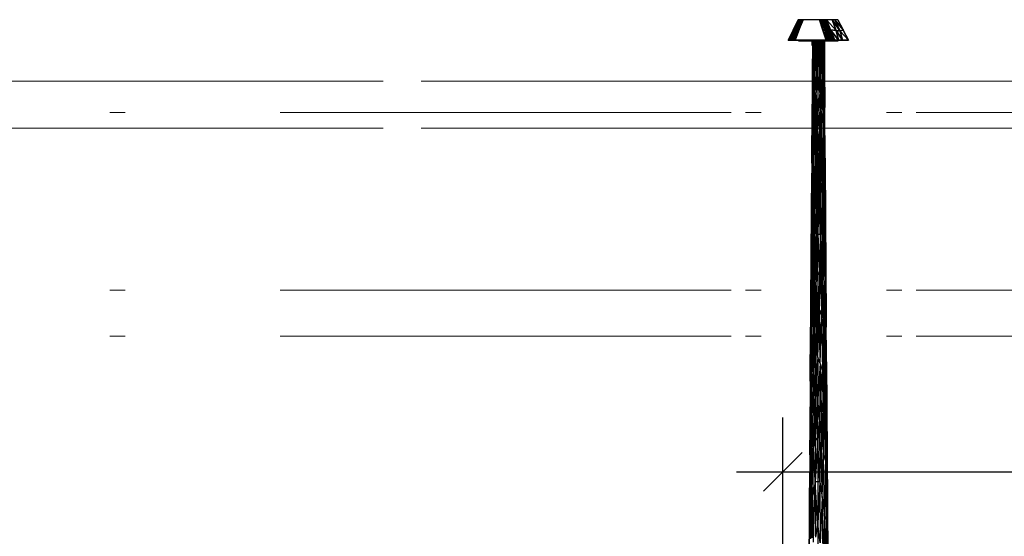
# Model space of a CAD drawing. Extents: x -805 to 3526, y -961 to 1039.
# Tile 31 of 256: x -758.97 to -752.62, y 33.94 to 37.27. Entities that reach past the tile are written whole.
import ezdxf

# ---------------------------------------------------------------- set-up
doc = ezdxf.new("R2010")
doc.units = 0
for name, pattern in [('_Ebene_', [4, 2, -1, 0, -1]), ('P-HP-Dorsten 2022 - Schnitt - Schnitt 9 rechts der Rampe$0$_Ebene_', [4, 2, -1, 0, -1]), ('P-HP-Dorsten 2022 - Schnitt - Schnitt 9 rechts der Rampe$0$VE22-087 - Bf_Dorsten-Hervest ModellRevit2021_rvt-1-Schnitt 9$0$Verdeckt', [7.14375, 4.7625, -2.38125]), ('VE22-087 - Bf_Dorsten-Hervest ModellRevit2021_rvt-1-Schnitt 7$0$Verdeckt', [7.14375, 4.7625, -2.38125])]:
    doc.linetypes.add(name, pattern=pattern)
doc.layers.get('0').update_dxf_attribs({"color": 251})
for name, color, linetype, lineweight in [('A-FLOR-LEVL', 51, 'Continuous', 5), ('P-HP-Dorsten 2022 - Schnitt - Schnitt 9 rechts der Rampe$0$A-FLOR-LEVL', 51, 'Continuous', 5), ('P-HP-Dorsten 2022 - Schnitt - Schnitt 9 rechts der Rampe$0$VE22-087 - Bf_Dorsten-Hervest ModellRevit2021_rvt-1-Schnitt 9$0$A-FLOR-LEVL', 51, 'Continuous', 5), ('VE22-087 - Bf_Dorsten-Hervest ModellRevit2021_rvt-1-Schnitt 7$0$A-FLOR-LEVL', 51, 'Continuous', 5)]:
    doc.layers.add(name, color=color, linetype=linetype, lineweight=lineweight)
for name, color, linetype in [('Schnit 1 N', 251, 'Continuous'), ('TTK-P-Verm', 251, 'Continuous'), ('TTK-QP-links', 250, 'Continuous'), ('TTK-QP-rechts', 251, 'Continuous')]:
    doc.layers.add(name, color=color, linetype=linetype)
doc.styles.add('AKG DIN 6776', font='AKG_DIN67.TTF')
doc.dimstyles.new('TTK', dxfattribs={"dimtxt": 2.5, "dimasz": 2.5, "dimexe": 3.5, "dimexo": 0.1, "dimgap": 1, "dimtad": 1, "dimzin": 0, "dimtxsty": 'AKG DIN 6776', "dimblk": 'OBLIQUE', "dimcen": -0.09, "dimdle": 3, "dimclrd": 256, "dimclre": 256, "dimclrt": 256, "dimadec": 3, "dimazin": 0, "dimtfac": 1, "dimtofl": 0, "dimtmove": 0, "dimatfit": 3, "dimldrblk": 'OBLIQUE', "dimfxl": 7, "dimfxlon": 1, "dimtolj": 1, "dimtzin": 0, "dimlwd": -1, "dimlwe": -1, "dimarcsym": 0})

# ---------------------------------------------------------------- blocks, each defined once
blk = doc.blocks.new('Schnitt 1 N')
at = {"layer": 'Schnit 1 N'}
for p, q in [((-11397.4, 611), (-11361.1, 687)), ((-11361.1, 687), (-11397.4, 611)), ((-11362, 687), (-11396.2, 620.6)), ((-11396.2, 620.6), (-11362, 687)), ((-11395.6, 619.9), (-11362, 687)), ((-11362, 687), (-11395.6, 619.9)), ((-11395.6, 619.9), (-11361.1, 687)), ((-11361.1, 687), (-11395.6, 619.9)), ((-11395.3, 622.4), (-11362.9, 687)), ((-11362.9, 687), (-11395.3, 622.4)), ((-11350.2, 641), (-11392.5, 554.1)), ((-11392.5, 554.1), (-11350.2, 641)), ((-11361.1, 687), (-11389.1, 620.6)), ((-11389.1, 620.6), (-11355.5, 687)), ((-11355.5, 687), (-11389.1, 620.6)), ((-11389.1, 620.6), (-11361.1, 687)), ((-11383.4, 554.1), (-11350.2, 641)), ((-11350.2, 641), (-11383.4, 554.1)), ((-11355.5, 687), (-11383, 619.8)), ((-11383, 619.8), (-11349.8, 687)), ((-11349.8, 687), (-11383, 619.8)), ((-11383, 619.8), (-11355.5, 687)), ((-11341.2, 687), (-11375.3, 621.7)), ((-11375.3, 621.7), (-11349.8, 687)), ((-11349.8, 687), (-11375.3, 621.7)), ((-11375.3, 621.7), (-11341.2, 687)), ((-11368.9, 619.2), (-11341.2, 687)), ((-11341.2, 687), (-11368.9, 619.2)), ((-11368.9, 619.2), (-11350.2, 641)), ((-11350.2, 641), (-11368.9, 619.2)), ((-11362, 687), (-11362.9, 687)), ((-11361.1, 687), (-11362, 687)), ((-11355.5, 687), (-11361.1, 687)), ((-11349.8, 687), (-11355.5, 687)), ((-11350.2, 641), (-11332.5, 687)), ((-11341.2, 687), (-11350.2, 641)), ((-11350.2, 641), (-11341.2, 687)), ((-11332.5, 687), (-11350.2, 641)), ((-11341.2, 687), (-11349.8, 687)), ((-11332.5, 687), (-11341.2, 687)), ((-11225.8, 687), (-11332.5, 687)), ((-11204.9, 620.6), (-11225.8, 687)), ((-11216.7, 687), (-11225.8, 687)), ((-11225.8, 687), (-11204.9, 620.6)), ((-11216.7, 687), (-11204.9, 620.6)), ((-11191.2, 619.9), (-11216.7, 687)), ((-11216.7, 687), (-11191.2, 619.9)), ((-11207.7, 687), (-11216.7, 687)), ((-11204.9, 620.6), (-11216.7, 687)), ((-11207.7, 687), (-11177.5, 620.6)), ((-11201, 687), (-11207.7, 687)), ((-11191.2, 619.9), (-11207.7, 687)), ((-11207.7, 687), (-11191.2, 619.9)), ((-11180.7, 611), (-11207.7, 687)), ((-11207.7, 687), (-11180.7, 611)), ((-11177.5, 620.6), (-11207.7, 687)), ((-11177.5, 620.6), (-11201, 687)), ((-11201, 687), (-11170, 619.8)), ((-11194.3, 687), (-11201, 687)), ((-11201, 687), (-11177.5, 620.6)), ((-11170, 619.8), (-11201, 687)), ((-11170, 619.8), (-11194.3, 687)), ((-11165.9, 621.7), (-11194.3, 687)), ((-11194.3, 687), (-11170, 619.8)), ((-11192, 687), (-11194.3, 687)), ((-11194.3, 687), (-11165.9, 621.7)), ((-11161.5, 619.2), (-11192, 687)), ((-11192, 687), (-11165.9, 621.7)), ((-11189.7, 687), (-11192, 687)), ((-11192, 687), (-11169.2, 641)), ((-11165.9, 621.7), (-11192, 687)), ((-11169.2, 641), (-11192, 687)), ((-11192, 687), (-11161.5, 619.2)), ((-11169.2, 641), (-11189.7, 687)), ((-11189.7, 687), (-11169.2, 641)), ((-11185.6, 677.8), (-11189.5, 687)), ((-11189.5, 687), (-11189.1, 685.7)), ((-11189.1, 685.7), (-11189.5, 687)), ((-11185.7, 687), (-11189.5, 687)), ((-11189.5, 687), (-11185.6, 677.8)), ((-11159.1, 625.2), (-11185.7, 687)), ((-11185.7, 687), (-11165.5, 632.8)), ((-11165.5, 632.8), (-11185.7, 687)), ((-11185.7, 687), (-11159.1, 625.2)), ((-11181.9, 687), (-11185.7, 687)), ((-11118.9, 617.3), (-11181.9, 687)), ((-11181.9, 687), (-11155.9, 622.4)), ((-11144.5, 687), (-11181.9, 687)), ((-11181.9, 687), (-11118.9, 617.3)), ((-11159.1, 625.2), (-11181.9, 687)), ((-11155.9, 622.4), (-11181.9, 687)), ((-11181.9, 687), (-11159.1, 625.2)), ((-11161.5, 619.2), (-11169.2, 641)), ((-11160.9, 622.4), (-11169.2, 641)), ((-11169.2, 641), (-11133.4, 554.1)), ((-11169.2, 641), (-11161.5, 619.2)), ((-11133.4, 554.1), (-11169.2, 641)), ((-11169.2, 641), (-11160.9, 622.4)), ((-11128.5, 687), (-11144.5, 687)), ((-11144.5, 687), (-11093.7, 613.6)), ((-11093.7, 613.6), (-11144.5, 687)), ((-11144.5, 687), (-11118.9, 617.3)), ((-11118.9, 617.3), (-11144.5, 687)), ((-11093.7, 613.6), (-11128.5, 687)), ((-11107.2, 687), (-11128.5, 687)), ((-11128.5, 687), (-11074.8, 622.4)), ((-11128.5, 687), (-11093.7, 613.6)), ((-11074.8, 622.4), (-11128.5, 687)), ((-11107.2, 687), (-11074.8, 622.4)), ((-11074.8, 622.4), (-11107.2, 687)), ((-11429.5, 554.1), (-11396.2, 620.6)), ((-11396.2, 620.6), (-11429.5, 554.1)), ((-11396.2, 620.6), (-11427.6, 554.1)), ((-11427.6, 554.1), (-11396.2, 620.6)), ((-11395.6, 619.9), (-11427.6, 554.1)), ((-11427.6, 554.1), (-11395.6, 619.9)), ((-11426.5, 554.1), (-11395.6, 619.9)), ((-11395.6, 619.9), (-11426.5, 554.1)), ((-11397.4, 611), (-11426.5, 554.1)), ((-11426.5, 554.1), (-11397.4, 611)), ((-11389.1, 620.6), (-11421.6, 554.1)), ((-11421.6, 554.1), (-11389.1, 620.6)), ((-11421.6, 554.1), (-11397.4, 611)), ((-11397.4, 611), (-11421.6, 554.1)), ((-11416.7, 554.1), (-11389.1, 620.6)), ((-11389.1, 620.6), (-11416.7, 554.1)), ((-11416.7, 554.1), (-11383, 619.8)), ((-11383, 619.8), (-11416.7, 554.1)), ((-11375.3, 621.7), (-11409.2, 554.1)), ((-11409.2, 554.1), (-11375.3, 621.7)), ((-11383, 619.8), (-11409.2, 554.1)), ((-11409.2, 554.1), (-11383, 619.8)), ((-11401.7, 554.1), (-11375.3, 621.7)), ((-11375.3, 621.7), (-11401.7, 554.1)), ((-11401.7, 554.1), (-11368.9, 619.2)), ((-11368.9, 619.2), (-11401.7, 554.1)), ((-11389.1, 620.6), (-11397.4, 611)), ((-11397.4, 611), (-11389.1, 620.6)), ((-11395.6, 619.9), (-11397.4, 611)), ((-11397.4, 611), (-11395.6, 619.9)), ((-11396.2, 620.6), (-11395.3, 622.4)), ((-11395.3, 622.4), (-11396.2, 620.6)), ((-11396.2, 620.6), (-11395.6, 619.9)), ((-11395.6, 619.9), (-11396.2, 620.6)), ((-11392.5, 554.1), (-11368.9, 619.2)), ((-11368.9, 619.2), (-11392.5, 554.1)), ((-11389.1, 620.6), (-11383, 619.8)), ((-11383, 619.8), (-11389.1, 620.6)), ((-11383, 619.8), (-11375.3, 621.7)), ((-11375.3, 621.7), (-11383, 619.8)), ((-11375.3, 621.7), (-11368.9, 619.2)), ((-11368.9, 619.2), (-11375.3, 621.7)), ((-11184, 554.1), (-11204.9, 620.6)), ((-11204.9, 620.6), (-11191.2, 619.9)), ((-11191.2, 619.9), (-11204.9, 620.6)), ((-11204.9, 620.6), (-11172, 554.1)), ((-11172, 554.1), (-11204.9, 620.6)), ((-11204.9, 620.6), (-11184, 554.1)), ((-11165.2, 554.1), (-11191.2, 619.9)), ((-11191.2, 619.9), (-11172, 554.1)), ((-11191.2, 619.9), (-11180.7, 611)), ((-11172, 554.1), (-11191.2, 619.9)), ((-11180.7, 611), (-11191.2, 619.9)), ((-11191.2, 619.9), (-11165.2, 554.1)), ((-11177.5, 620.6), (-11180.7, 611)), ((-11180.7, 611), (-11177.5, 620.6)), ((-11156.8, 554.1), (-11180.7, 611)), ((-11180.7, 611), (-11165.2, 554.1)), ((-11180.7, 611), (-11156.8, 554.1)), ((-11165.2, 554.1), (-11180.7, 611)), ((-11148.5, 554.1), (-11177.5, 620.6)), ((-11177.5, 620.6), (-11156.8, 554.1)), ((-11177.5, 620.6), (-11170, 619.8)), ((-11156.8, 554.1), (-11177.5, 620.6)), ((-11177.5, 620.6), (-11148.5, 554.1)), ((-11170, 619.8), (-11177.5, 620.6)), ((-11170, 619.8), (-11165.9, 621.7)), ((-11165.9, 621.7), (-11170, 619.8)), ((-11148.5, 554.1), (-11170, 619.8)), ((-11170, 619.8), (-11142.4, 554.1)), ((-11170, 619.8), (-11148.5, 554.1)), ((-11142.4, 554.1), (-11170, 619.8)), ((-11165.9, 621.7), (-11142.4, 554.1)), ((-11136.4, 554.1), (-11165.9, 621.7)), ((-11165.9, 621.7), (-11161.5, 619.2)), ((-11161.5, 619.2), (-11165.9, 621.7)), ((-11165.9, 621.7), (-11136.4, 554.1)), ((-11142.4, 554.1), (-11165.9, 621.7)), ((-11136.4, 554.1), (-11161.5, 619.2)), ((-11133.4, 554.1), (-11161.5, 619.2)), ((-11161.5, 619.2), (-11136.4, 554.1)), ((-11161.5, 619.2), (-11133.4, 554.1)), ((-11130.5, 554.1), (-11160.9, 622.4)), ((-11160.9, 622.4), (-11130.5, 554.1)), ((-11160.6, 621.6), (-11159.1, 625.2)), ((-11159.1, 625.2), (-11160.6, 621.6)), ((-11146.9, 600), (-11159.1, 625.2)), ((-11159.1, 625.2), (-11145, 586.7)), ((-11145, 586.7), (-11159.1, 625.2)), ((-11159.1, 625.2), (-11146.9, 600)), ((-11103.4, 554.1), (-11155.9, 622.4)), ((-11155.9, 622.4), (-11146.9, 600)), ((-11155.9, 622.4), (-11103.4, 554.1)), ((-11118.9, 617.3), (-11155.9, 622.4)), ((-11155.9, 622.4), (-11118.9, 617.3)), ((-11146.9, 600), (-11155.9, 622.4)), ((-11146.9, 600), (-11128.5, 554.1)), ((-11128.5, 554.1), (-11146.9, 600)), ((-11146.9, 600), (-11138.5, 572)), ((-11138.5, 572), (-11146.9, 600)), ((-11118.9, 617.3), (-11093.7, 613.6)), ((-11103.4, 554.1), (-11118.9, 617.3)), ((-11078.3, 554.1), (-11118.9, 617.3)), ((-11118.9, 617.3), (-11103.4, 554.1)), ((-11093.7, 613.6), (-11118.9, 617.3)), ((-11118.9, 617.3), (-11078.3, 554.1)), ((-11074.8, 622.4), (-11093.7, 613.6)), ((-11093.7, 613.6), (-11074.8, 622.4)), ((-11093.7, 613.6), (-11040.5, 554.1)), ((-11078.3, 554.1), (-11093.7, 613.6)), ((-11040.5, 554.1), (-11093.7, 613.6)), ((-11093.7, 613.6), (-11078.3, 554.1)), ((-11074.8, 622.4), (-11073.9, 620.6)), ((-11073.9, 620.6), (-11074.8, 622.4)), ((-11073.9, 620.6), (-11073.8, 620.4)), ((-11073.8, 620.4), (-11073.9, 620.6)), ((-11073.9, 620.6), (-11040.5, 554.1)), ((-11040.5, 554.1), (-11073.9, 620.6)), ((-11427.6, 554.1), (-11429.5, 554.1)), ((-11429.5, 554.1), (-11427.6, 554.1)), ((-11426.5, 554.1), (-11427.6, 554.1)), ((-11427.6, 554.1), (-11426.5, 554.1)), ((-11421.6, 554.1), (-11426.5, 554.1)), ((-11426.5, 554.1), (-11421.6, 554.1)), ((-11416.7, 554.1), (-11421.6, 554.1)), ((-11421.6, 554.1), (-11416.7, 554.1)), ((-11409.2, 554.1), (-11416.7, 554.1)), ((-11416.7, 554.1), (-11409.2, 554.1)), ((-11401.7, 554.1), (-11409.2, 554.1)), ((-11409.2, 554.1), (-11401.7, 554.1)), ((-11392.5, 554.1), (-11401.7, 554.1)), ((-11401.7, 554.1), (-11392.5, 554.1)), ((-11383.4, 554.1), (-11392.5, 554.1)), ((-11392.5, 554.1), (-11383.4, 554.1)), ((-11184, 554.1), (-11383.4, 554.1)), ((-11383.4, 554.1), (-11184, 554.1)), ((-11361, 554), (-11361, 550.8)), ((-11360.2, 550.8), (-11361, 554)), ((-11361, 554), (-11358.6, 554)), ((-11358.6, 554), (-11361, 554)), ((-11361, 554), (-11360.2, 550.8)), ((-11361, 550.8), (-11361, 554)), ((-11360.2, 550.8), (-11361, 550.8)), ((-11361, 550.8), (-11360.2, 550.8)), ((-11358.6, 554), (-11360.2, 550.8)), ((-11360.2, 550.8), (-11358.6, 554)), ((-11356.2, 550.8), (-11360.2, 550.8)), ((-11360.2, 550.8), (-11356.2, 550.8)), ((-11356.2, 550.8), (-11358.6, 554)), ((-11353.1, 554), (-11358.6, 554)), ((-11358.6, 554), (-11356.2, 550.8)), ((-11358.6, 554), (-11353.1, 554)), ((-11353.1, 554), (-11356.2, 550.8)), ((-11356.2, 550.8), (-11353.1, 554)), ((-11349.2, 550.8), (-11356.2, 550.8)), ((-11356.2, 550.8), (-11349.2, 550.8)), ((-11349.2, 550.8), (-11353.1, 554)), ((-11353.1, 554), (-11344.5, 554)), ((-11344.5, 554), (-11353.1, 554)), ((-11353.1, 554), (-11349.2, 550.8)), ((-11344.5, 554), (-11349.2, 550.8)), ((-11349.2, 550.8), (-11344.5, 554)), ((-11339.3, 550.8), (-11349.2, 550.8)), ((-11349.2, 550.8), (-11339.3, 550.8)), ((-11339.3, 550.8), (-11344.5, 554)), ((-11344.5, 554), (-11333.3, 554)), ((-11333.3, 554), (-11344.5, 554)), ((-11344.5, 554), (-11339.3, 550.8)), ((-11333.3, 554), (-11339.3, 550.8)), ((-11339.3, 550.8), (-11333.3, 554)), ((-11326.8, 550.8), (-11339.3, 550.8)), ((-11339.3, 550.8), (-11326.8, 550.8)), ((-11326.8, 550.8), (-11333.3, 554)), ((-11319.8, 554), (-11333.3, 554)), ((-11333.3, 554), (-11326.8, 550.8)), ((-11333.3, 554), (-11319.8, 554)), ((-11319.8, 554), (-11326.8, 550.8)), ((-11326.8, 550.8), (-11319.8, 554)), ((-11312.3, 550.8), (-11326.8, 550.8)), ((-11326.8, 550.8), (-11312.3, 550.8)), ((-11312.3, 550.8), (-11319.8, 554)), ((-11304.4, 554), (-11319.8, 554)), ((-11319.8, 554), (-11312.3, 550.8)), ((-11319.8, 554), (-11304.4, 554)), ((-11304.4, 554), (-11312.3, 550.8)), ((-11312.3, 550.8), (-11304.4, 554)), ((-11296.2, 550.8), (-11312.3, 550.8)), ((-11312.3, 550.8), (-11296.2, 550.8)), ((-11296.2, 550.8), (-11304.4, 554)), ((-11304.4, 554), (-11296.2, 550.8)), ((-11292.2, 554), (-11304.4, 554)), ((-11304.4, 554), (-11292.2, 554)), ((-11296.2, 550.8), (-11292.2, 554)), ((-11292.2, 554), (-11296.2, 550.8)), ((-11279, 550.8), (-11296.2, 550.8)), ((-11296.2, 550.8), (-11279, 550.8)), ((-11292.2, 554), (-11279, 550.8)), ((-11279, 550.8), (-11292.2, 554)), ((-11279, 554.1), (-11279, 553)), ((-11279, 553), (-11279, 554.1)), ((-11265.5, 554), (-11279, 550.8)), ((-11279, 550.8), (-11265.5, 554)), ((-11279, 553), (-11279, 550.8)), ((-11279, 550.8), (-11279, 553)), ((-11261.4, 550.8), (-11279, 550.8)), ((-11279, 550.8), (-11261.4, 550.8)), ((-11273, 519.7), (-11273, 550.8)), ((-11273, 550.8), (-11273, 519.7)), ((-11272.5, 519.7), (-11273, 519.7)), ((-11273, 519.7), (-11272.5, 519.7)), ((-11271.7, 519.7), (-11272.8, 351.2)), ((-11270.6, 519.7), (-11272.8, 351.2)), ((-11272.5, 550.8), (-11272.5, 519.7)), ((-11272.5, 519.7), (-11272.5, 550.8)), ((-11269.2, 519.7), (-11272.5, 519.7)), ((-11272.5, 519.7), (-11269.2, 519.7)), ((-11269.9, 519.7), (-11271.2, 303.3)), ((-11268.6, 519.7), (-11271.2, 303.3)), ((-11269.2, 519.7), (-11269.2, 550.8)), ((-11269.2, 550.8), (-11269.2, 519.7)), ((-11263.5, 519.7), (-11269.2, 519.7)), ((-11269.2, 519.7), (-11263.5, 519.7)), ((-11267.2, 519.7), (-11266.7, 313.3)), ((-11262.9, 519.7), (-11266.7, 313.3)), ((-11261.4, 550.8), (-11265.5, 554)), ((-11265.5, 554), (-11252.6, 554)), ((-11252.6, 554), (-11265.5, 554)), ((-11265.5, 554), (-11261.4, 550.8)), ((-11263.5, 519.7), (-11263.5, 550.8)), ((-11263.5, 550.8), (-11263.5, 519.7)), ((-11255.8, 519.7), (-11263.5, 519.7)), ((-11263.5, 519.7), (-11255.8, 519.7)), ((-11261.4, 519.7), (-11262, 379.6)), ((-11257.7, 519.7), (-11262, 379.6)), ((-11252.6, 554), (-11261.4, 550.8)), ((-11261.4, 550.8), (-11252.6, 554)), ((-11243.9, 550.8), (-11261.4, 550.8)), ((-11261.4, 550.8), (-11243.9, 550.8)), ((-11255.1, 519.7), (-11255.9, 333.1)), ((-11247.6, 519.7), (-11255.9, 333.1)), ((-11255.8, 550.8), (-11255.8, 519.7)), ((-11255.8, 519.7), (-11255.8, 550.8)), ((-11246.5, 519.7), (-11255.8, 519.7)), ((-11255.8, 519.7), (-11246.5, 519.7)), ((-11235.4, 554), (-11252.6, 554)), ((-11252.6, 554), (-11243.9, 550.8)), ((-11243.9, 550.8), (-11252.6, 554)), ((-11252.6, 554), (-11235.4, 554)), ((-11244.3, 519.7), (-11247.9, 218.3)), ((-11246.5, 519.7), (-11246.5, 550.8)), ((-11246.5, 550.8), (-11246.5, 519.7)), ((-11236.2, 519.7), (-11246.5, 519.7)), ((-11246.5, 519.7), (-11236.2, 519.7)), ((-11243.9, 550.8), (-11235.4, 554)), ((-11235.4, 554), (-11243.9, 550.8)), ((-11227.1, 550.8), (-11243.9, 550.8)), ((-11243.9, 550.8), (-11227.1, 550.8)), ((-11240.5, 519.7), (-11236.2, 352.4)), ((-11236.2, 550.8), (-11236.2, 519.7)), ((-11236.2, 519.7), (-11236.2, 550.8)), ((-11236.1, 519.7), (-11236.2, 352.4)), ((-11231.6, 519.7), (-11236.2, 352.4)), ((-11225.8, 519.7), (-11236.2, 519.7)), ((-11236.2, 519.7), (-11225.8, 519.7)), ((-11219.2, 554), (-11235.4, 554)), ((-11235.4, 554), (-11227.1, 550.8)), ((-11227.1, 550.8), (-11235.4, 554)), ((-11235.4, 554), (-11219.2, 554)), ((-11227.7, 519.7), (-11224.6, 218.3)), ((-11227.1, 550.8), (-11219.2, 554)), ((-11219.2, 554), (-11227.1, 550.8)), ((-11211.6, 550.8), (-11227.1, 550.8)), ((-11227.1, 550.8), (-11211.6, 550.8)), ((-11225.8, 550.8), (-11225.8, 519.7)), ((-11225.8, 519.7), (-11225.8, 550.8)), ((-11215.9, 519.7), (-11225.8, 519.7)), ((-11225.8, 519.7), (-11215.9, 519.7)), ((-11224.1, 519.7), (-11217, 363.7)), ((-11204.6, 554), (-11219.2, 554)), ((-11219.2, 554), (-11211.6, 550.8)), ((-11211.6, 550.8), (-11219.2, 554)), ((-11219.2, 554), (-11204.6, 554)), ((-11216.8, 519.7), (-11217, 363.7)), ((-11215.9, 519.7), (-11215.9, 550.8)), ((-11215.9, 550.8), (-11215.9, 519.7)), ((-11207.1, 519.7), (-11215.9, 519.7)), ((-11215.9, 519.7), (-11207.1, 519.7)), ((-11214.4, 519.7), (-11210.3, 340)), ((-11211.6, 550.8), (-11204.6, 554)), ((-11204.6, 554), (-11211.6, 550.8)), ((-11198, 550.8), (-11211.6, 550.8)), ((-11211.6, 550.8), (-11198, 550.8)), ((-11209.6, 519.7), (-11210.3, 340)), ((-11207.3, 519.7), (-11203.4, 321.6)), ((-11207.1, 519.7), (-11207.1, 550.8)), ((-11207.1, 550.8), (-11207.1, 519.7)), ((-11200.1, 519.7), (-11207.1, 519.7)), ((-11207.1, 519.7), (-11200.1, 519.7)), ((-11198, 550.8), (-11204.6, 554)), ((-11192, 554), (-11204.6, 554)), ((-11204.6, 554), (-11198, 550.8)), ((-11204.6, 554), (-11192, 554)), ((-11202.3, 519.7), (-11203.4, 321.6)), ((-11200.2, 519.7), (-11196.1, 262.5)), ((-11200.1, 550.8), (-11200.1, 519.7)), ((-11200.1, 519.7), (-11200.1, 550.8)), ((-11195.4, 519.7), (-11200.1, 519.7)), ((-11200.1, 519.7), (-11195.4, 519.7)), ((-11192, 554), (-11198, 550.8)), ((-11198, 550.8), (-11192, 554)), ((-11186.7, 550.8), (-11198, 550.8)), ((-11198, 550.8), (-11186.7, 550.8)), ((-11197.8, 519.7), (-11196.1, 262.5)), ((-11196.8, 519.7), (-11194.4, 384.9)), ((-11195.4, 519.7), (-11195.4, 550.8)), ((-11195.4, 550.8), (-11195.4, 519.7)), ((-11193.2, 519.7), (-11195.4, 519.7)), ((-11195.4, 519.7), (-11193.2, 519.7)), ((-11194.9, 519.7), (-11194.4, 384.9)), ((-11194.8, 550.8), (-11193.4, 351.2)), ((-11193.2, 519.7), (-11193.2, 550.8)), ((-11193.2, 550.8), (-11193.2, 519.7)), ((-11186.7, 550.8), (-11192, 554)), ((-11192, 554), (-11182, 554)), ((-11182, 554), (-11192, 554)), ((-11192, 554), (-11186.7, 550.8)), ((-11182, 554), (-11186.7, 550.8)), ((-11186.7, 550.8), (-11182, 554)), ((-11178, 550.8), (-11186.7, 550.8)), ((-11186.7, 550.8), (-11178, 550.8)), ((-11172, 554.1), (-11184, 554.1)), ((-11184, 554.1), (-11172, 554.1)), ((-11178, 550.8), (-11182, 554)), ((-11182, 554), (-11174.8, 554)), ((-11174.8, 554), (-11182, 554)), ((-11182, 554), (-11178, 550.8)), ((-11174.8, 554), (-11178, 550.8)), ((-11178, 550.8), (-11174.8, 554)), ((-11172.3, 550.8), (-11178, 550.8)), ((-11178, 550.8), (-11172.3, 550.8)), ((-11172.3, 550.8), (-11174.8, 554)), ((-11174.8, 554), (-11170.7, 554)), ((-11170.7, 554), (-11174.8, 554)), ((-11174.8, 554), (-11172.3, 550.8)), ((-11170.7, 554), (-11172.3, 550.8)), ((-11172.3, 550.8), (-11170.7, 554)), ((-11169.8, 550.8), (-11172.3, 550.8)), ((-11172.3, 550.8), (-11169.8, 550.8)), ((-11165.2, 554.1), (-11172, 554.1)), ((-11172, 554.1), (-11165.2, 554.1)), ((-11169.8, 550.8), (-11170.7, 554)), ((-11169.8, 554), (-11170.7, 554)), ((-11170.7, 554), (-11169.8, 550.8)), ((-11170.7, 554), (-11169.8, 554)), ((-11169.8, 554), (-11169.8, 550.8)), ((-11169.8, 550.8), (-11169.8, 554)), ((-11154.6, 554), (-11169.8, 554)), ((-11169.8, 554), (-11154.6, 554)), ((-11169.8, 553.6), (-11162.6, 550.8)), ((-11162.6, 550.8), (-11169.8, 553.6)), ((-11162.6, 550.8), (-11169.8, 550.8)), ((-11169.8, 550.8), (-11162.6, 550.8)), ((-11156.8, 554.1), (-11165.2, 554.1)), ((-11165.2, 554.1), (-11156.8, 554.1)), ((-11162.6, 550.8), (-11154.6, 554)), ((-11154.6, 554), (-11162.6, 550.8)), ((-11147.1, 550.8), (-11162.6, 550.8)), ((-11162.6, 550.8), (-11147.1, 550.8)), ((-11148.5, 554.1), (-11156.8, 554.1)), ((-11156.8, 554.1), (-11148.5, 554.1)), ((-11140, 554), (-11154.6, 554)), ((-11154.6, 554), (-11147.1, 550.8)), ((-11147.1, 550.8), (-11154.6, 554)), ((-11154.6, 554), (-11140, 554)), ((-11142.4, 554.1), (-11148.5, 554.1)), ((-11148.5, 554.1), (-11142.4, 554.1)), ((-11147.1, 550.8), (-11140, 554)), ((-11140, 554), (-11147.1, 550.8)), ((-11133.5, 550.8), (-11147.1, 550.8)), ((-11147.1, 550.8), (-11133.5, 550.8)), ((-11136.4, 554.1), (-11142.4, 554.1)), ((-11142.4, 554.1), (-11136.4, 554.1)), ((-11133.5, 550.8), (-11140, 554)), ((-11127.5, 554), (-11140, 554)), ((-11140, 554), (-11133.5, 550.8)), ((-11140, 554), (-11127.5, 554)), ((-11133.4, 554.1), (-11136.4, 554.1)), ((-11136.4, 554.1), (-11133.4, 554.1)), ((-11127.5, 554), (-11133.5, 550.8)), ((-11133.5, 550.8), (-11127.5, 554)), ((-11122.1, 550.8), (-11133.5, 550.8)), ((-11133.5, 550.8), (-11122.1, 550.8)), ((-11130.5, 554.1), (-11133.4, 554.1)), ((-11133.4, 554.1), (-11130.5, 554.1)), ((-11128.5, 554.1), (-11130.5, 554.1)), ((-11130.5, 554.1), (-11128.5, 554.1)), ((-11103.4, 554.1), (-11128.5, 554.1)), ((-11128.5, 554.1), (-11103.4, 554.1)), ((-11122.1, 550.8), (-11127.5, 554)), ((-11127.5, 554), (-11117.5, 554)), ((-11117.5, 554), (-11127.5, 554)), ((-11127.5, 554), (-11122.1, 550.8)), ((-11117.5, 554), (-11122.1, 550.8)), ((-11122.1, 550.8), (-11117.5, 554)), ((-11113.5, 550.8), (-11122.1, 550.8)), ((-11122.1, 550.8), (-11113.5, 550.8)), ((-11113.5, 550.8), (-11117.5, 554)), ((-11117.5, 554), (-11110.3, 554)), ((-11110.3, 554), (-11117.5, 554)), ((-11117.5, 554), (-11113.5, 550.8)), ((-11110.3, 554), (-11113.5, 550.8)), ((-11113.5, 550.8), (-11110.3, 554)), ((-11107.8, 550.8), (-11113.5, 550.8)), ((-11113.5, 550.8), (-11107.8, 550.8)), ((-11107.8, 550.8), (-11110.3, 554)), ((-11110.3, 554), (-11106.2, 554)), ((-11106.2, 554), (-11110.3, 554)), ((-11110.3, 554), (-11107.8, 550.8)), ((-11106.2, 554), (-11107.8, 550.8)), ((-11107.8, 550.8), (-11106.2, 554)), ((-11105.3, 550.8), (-11107.8, 550.8)), ((-11107.8, 550.8), (-11105.3, 550.8)), ((-11105.3, 550.8), (-11106.2, 554)), ((-11105.3, 554), (-11106.2, 554)), ((-11106.2, 554), (-11105.3, 550.8)), ((-11106.2, 554), (-11105.3, 554)), ((-11105.3, 554), (-11105.3, 550.8)), ((-11105.3, 550.8), (-11105.3, 554)), ((-11078.3, 554.1), (-11103.4, 554.1)), ((-11103.4, 554.1), (-11078.3, 554.1)), ((-11040.5, 554.1), (-11078.3, 554.1)), ((-11078.3, 554.1), (-11040.5, 554.1)), ((-11196.1, 262.5), (-11194.4, 384.9)), ((-11193.4, 351.2), (-11194.4, 384.9)), ((-11194.4, 384.9), (-11192.1, 120)), ((-11272.8, 351.2), (-11274.6, -14)), ((-11272.8, 351.2), (-11274.2, 120)), ((-11272.8, 351.2), (-11271.2, 303.3)), ((-11266.7, 313.3), (-11262, 379.6)), ((-11261.7, 140.8), (-11262, 379.6)), ((-11255.9, 333.1), (-11262, 379.6)), ((-11261.7, 140.8), (-11255.9, 333.1)), ((-11255.7, 63.3), (-11255.9, 333.1)), ((-11255.9, 333.1), (-11247.9, 218.3)), ((-11236.2, 352.4), (-11247.9, 218.3)), ((-11236.2, 352.4), (-11236.4, 84.2)), ((-11224.6, 218.3), (-11236.2, 352.4)), ((-11224.6, 218.3), (-11217, 363.7)), ((-11210.3, 340), (-11217, 363.7)), ((-11214.9, 109.4), (-11217, 363.7)), ((-11210.3, 340), (-11214.9, 109.4)), ((-11203.4, 321.6), (-11210.3, 340)), ((-11210.3, 340), (-11205.9, 22.6)), ((-11203.4, 321.6), (-11205.9, 22.6)), ((-11203.4, 321.6), (-11196.1, 262.5)), ((-11203.4, 321.6), (-11198.4, 11.2)), ((-11193.4, 351.2), (-11192.1, 120)), ((-11274.6, -14), (-11271.2, 303.3)), ((-11271.2, 303.3), (-11266.7, 313.3)), ((-11271.2, 303.3), (-11270.3, -45.6)), ((-11266.7, 313.3), (-11270.3, -45.6)), ((-11261.7, 140.8), (-11266.7, 313.3)), ((-11266.7, 313.3), (-11265.8, -77.5)), ((-11196.1, 262.5), (-11198.4, 11.2)), ((-11196.1, 262.5), (-11192.4, -172.1)), ((-11196.1, 262.5), (-11192.1, 120)), ((-11255.7, 63.3), (-11247.9, 218.3)), ((-11252.3, -184), (-11247.9, 218.3)), ((-11236.4, 84.2), (-11247.9, 218.3)), ((-11244.3, -49.9), (-11247.9, 218.3)), ((-11224.6, 218.3), (-11236.4, 84.2)), ((-11224.6, 218.3), (-11227.5, -33.2)), ((-11224.6, 218.3), (-11220.1, -174.8)), ((-11224.6, 218.3), (-11214.9, 109.4)), ((-11261.7, 140.8), (-11265.8, -77.5)), ((-11261.7, 140.8), (-11255.7, 63.3)), ((-11261.7, 140.8), (-11260.6, -158.7)), ((-11276.6, -237.9), (-11274.2, 120)), ((-11274.6, -14), (-11274.2, 120)), ((-11236.4, 84.2), (-11244.3, -49.9)), ((-11236.5, -174.8), (-11236.4, 84.2)), ((-11236.4, 84.2), (-11227.5, -33.2)), ((-11220.1, -174.8), (-11214.9, 109.4)), ((-11205.9, 22.6), (-11214.9, 109.4)), ((-11209.8, -355.4), (-11214.9, 109.4)), ((-11192.4, -172.1), (-11192.1, 120)), ((-11189.6, -237.9), (-11192.1, 120)), ((-11255.7, 63.3), (-11260.6, -158.7)), ((-11255.7, 63.3), (-11252.3, -184)), ((-11205.9, 22.6), (-11209.8, -355.4)), ((-11205.9, 22.6), (-11200.4, -325)), ((-11205.9, 22.6), (-11198.4, 11.2)), ((-11200.4, -325), (-11198.4, 11.2)), ((-11192.4, -172.1), (-11198.4, 11.2)), ((-11192.2, -456.1), (-11198.4, 11.2)), ((-11274.6, -14), (-11276.9, -301.5)), ((-11274.6, -14), (-11276.6, -237.9)), ((-11274.6, -14), (-11275, -331.4)), ((-11270.3, -45.6), (-11275, -331.4)), ((-11274.6, -14), (-11270.3, -45.6)), ((-11270.3, -45.6), (-11272.5, -461.9)), ((-11270.3, -45.6), (-11265.8, -77.5)), ((-11270.3, -45.6), (-11267, -371.5)), ((-11244.3, -49.9), (-11252.3, -184)), ((-11244.3, -49.9), (-11246.4, -406.7)), ((-11236.5, -174.8), (-11244.3, -49.9)), ((-11236.5, -184), (-11244.3, -49.9)), ((-11236.5, -174.8), (-11227.5, -33.2)), ((-11228.1, -304.4), (-11227.5, -33.2)), ((-11220.1, -174.8), (-11227.5, -33.2)), ((-11265.8, -77.5), (-11267, -371.5)), ((-11265.8, -77.5), (-11260.6, -158.7)), ((-11267, -371.5), (-11260.6, -158.7)), ((-11252.3, -184), (-11260.6, -158.7)), ((-11255.8, -547.5), (-11260.6, -158.7)), ((-11252.3, -184), (-11255.8, -547.5)), ((-11252.3, -184), (-11246.4, -406.7)), ((-11236.5, -184), (-11246.4, -406.7)), ((-11236.5, -184), (-11236.6, -433.9)), ((-11228.1, -304.4), (-11236.5, -174.8)), ((-11236.5, -174.8), (-11236.5, -184)), ((-11228.1, -304.4), (-11236.5, -184)), ((-11220.1, -174.8), (-11228.1, -304.4)), ((-11220.1, -174.8), (-11220.6, -436.2)), ((-11209.8, -355.4), (-11220.1, -174.8)), ((-11192.4, -172.1), (-11188.3, -600)), ((-11192.4, -172.1), (-11189.6, -237.9)), ((-11192.4, -172.1), (-11192.2, -456.1)), ((-11276.6, -237.9), (-11279, -582.1)), ((-11276.6, -237.9), (-11276.9, -301.5)), ((-11189.6, -237.9), (-11187.2, -582.1)), ((-11188.3, -600), (-11189.6, -237.9)), ((-11279, -582.1), (-11276.9, -301.5)), ((-11277.9, -555.1), (-11276.9, -301.5)), ((-11275, -331.4), (-11276.9, -301.5)), ((-11228.1, -304.4), (-11236.8, -697.5)), ((-11228.1, -304.4), (-11236.6, -433.9)), ((-11228.1, -304.4), (-11236.6, -452.2)), ((-11220.6, -436.2), (-11228.1, -304.4)), ((-11221.2, -697.5), (-11228.1, -304.4)), ((-11277.9, -555.1), (-11275, -331.4)), ((-11276.2, -692.1), (-11275, -331.4)), ((-11272.5, -461.9), (-11275, -331.4)), ((-11267, -371.5), (-11272.5, -461.9)), ((-11269, -834.3), (-11267, -371.5)), ((-11255.8, -547.5), (-11267, -371.5)), ((-11267, -371.5), (-11262, -749.7)), ((-11209.8, -355.4), (-11220.6, -436.2)), ((-11209.8, -355.4), (-11211.5, -691.6)), ((-11209.8, -355.4), (-11200.4, -325)), ((-11209.8, -355.4), (-11202.9, -672.7)), ((-11202.9, -672.7), (-11200.4, -325)), ((-11200.4, -325), (-11195.9, -611.2)), ((-11200.4, -325), (-11192.2, -456.1)), ((-11246.4, -406.7), (-11255.8, -547.5)), ((-11236.6, -433.9), (-11246.4, -406.7)), ((-11236.6, -452.2), (-11246.4, -406.7)), ((-11246.4, -406.7), (-11245.7, -711.2)), ((-11236.6, -433.9), (-11236.6, -452.2)), ((-11220.6, -436.2), (-11221.2, -697.5)), ((-11211.5, -691.6), (-11220.6, -436.2)), ((-11276.2, -692.1), (-11272.5, -461.9)), ((-11269, -834.3), (-11272.5, -461.9)), ((-11236.6, -452.2), (-11245.7, -711.2)), ((-11236.8, -697.5), (-11236.6, -452.2)), ((-11195.9, -611.2), (-11192.2, -456.1)), ((-11188.3, -600), (-11192.2, -456.1)), ((-11192.2, -456.1), (-11190.2, -766.3)), ((-11280, -825.6), (-11277.9, -555.1)), ((-11279, -582.1), (-11277.9, -555.1)), ((-11277.9, -555.1), (-11276.2, -692.1)), ((-11255.8, -547.5), (-11262, -749.7)), ((-11255.8, -547.5), (-11256.1, -919.6)), ((-11255.8, -547.5), (-11245.7, -711.2)), ((-11279, -582.1), (-11281, -914.7)), ((-11279, -582.1), (-11280, -825.6)), ((-11202.9, -672.7), (-11195.9, -611.2)), ((-11195.8, -997), (-11195.9, -611.2)), ((-11195.9, -611.2), (-11190.2, -766.3)), ((-11188.3, -600), (-11190.2, -766.3)), ((-11188.3, -600), (-11187.2, -582.1)), ((-11188.3, -600), (-11185.3, -914.7)), ((-11187.2, -582.1), (-11185.3, -914.7)), ((-11280, -825.6), (-11276.2, -692.1)), ((-11276.2, -692.1), (-11278.4, -989.9)), ((-11269, -834.3), (-11276.2, -692.1)), ((-11236.8, -697.5), (-11245.7, -711.2)), ((-11221.2, -697.5), (-11236.8, -697.5)), ((-11236.8, -697.5), (-11224.9, -930.2)), ((-11236.8, -697.5), (-11236.8, -711.2)), ((-11221.2, -697.5), (-11224.9, -930.2)), ((-11211.5, -691.6), (-11221.2, -697.5)), ((-11221.2, -697.5), (-11215.9, -943.4)), ((-11211.5, -691.6), (-11215.9, -943.4)), ((-11202.9, -672.7), (-11211.5, -691.6)), ((-11211.5, -691.6), (-11206.9, -970.7)), ((-11202.9, -672.7), (-11206.9, -970.7)), ((-11195.8, -997), (-11202.9, -672.7)), ((-11269, -834.3), (-11262, -749.7)), ((-11264.3, -1155.3), (-11262, -749.7)), ((-11256.1, -919.6), (-11262, -749.7)), ((-11245.7, -711.2), (-11256.1, -919.6)), ((-11245.7, -711.2), (-11247.1, -1002.3)), ((-11236.9, -961.1), (-11245.7, -711.2)), ((-11236.9, -970.3), (-11245.7, -711.2)), ((-11236.8, -711.2), (-11245.7, -711.2)), ((-11236.9, -961.1), (-11236.8, -711.2)), ((-11224.9, -930.2), (-11236.8, -711.2)), ((-11195.8, -997), (-11190.2, -766.3)), ((-11185.3, -914.7), (-11190.2, -766.3)), ((-11190.2, -766.3), (-11188, -1173.7)), ((-11281.9, -1150.2), (-11280, -825.6)), ((-11280, -825.6), (-11281, -914.7)), ((-11280, -825.6), (-11278.4, -989.9)), ((-11269, -834.3), (-11278.4, -989.9)), ((-11269, -834.3), (-11272.9, -1292.1)), ((-11269, -834.3), (-11264.3, -1155.3)), ((-11281, -914.7), (-11283.7, -1296)), ((-11281.9, -1150.2), (-11281, -914.7)), ((-11256.1, -919.6), (-11264.3, -1155.3)), ((-11256, -1337), (-11256.1, -919.6)), ((-11256.1, -919.6), (-11247.1, -1002.3)), ((-11224.9, -930.2), (-11236.9, -961.1)), ((-11226.6, -1184.6), (-11224.9, -930.2)), ((-11226.6, -1184.6), (-11215.9, -943.4)), ((-11215.9, -943.4), (-11224.9, -930.2)), ((-11215.9, -943.4), (-11213.8, -1224.7)), ((-11215.9, -943.4), (-11206.9, -970.7)), ((-11185.3, -914.7), (-11188, -1173.7)), ((-11185.3, -914.7), (-11182.6, -1296)), ((-11185.3, -914.7), (-11184.1, -1237.8)), ((-11281.9, -1150.2), (-11278.4, -989.9)), ((-11279.4, -1283), (-11278.4, -989.9)), ((-11278.4, -989.9), (-11272.9, -1292.1)), ((-11256, -1337), (-11247.1, -1002.3)), ((-11236.9, -970.3), (-11247.1, -1002.3)), ((-11237, -1224.7), (-11247.1, -1002.3)), ((-11237, -1229.3), (-11247.1, -1002.3)), ((-11246, -1337.3), (-11247.1, -1002.3)), ((-11236.9, -970.3), (-11237, -1224.7)), ((-11226.6, -1184.6), (-11236.9, -961.1)), ((-11236.9, -961.1), (-11236.9, -970.3)), ((-11226.6, -1184.6), (-11236.9, -970.3)), ((-11213.8, -1224.7), (-11206.9, -970.7)), ((-11201.3, -1287.7), (-11206.9, -970.7)), ((-11195.8, -997), (-11206.9, -970.7)), ((-11201.3, -1287.7), (-11195.8, -997)), ((-11191.2, -1374.4), (-11195.8, -997)), ((-11195.8, -997), (-11188, -1173.7)), ((-11281.9, -1150.2), (-11283.7, -1430.9)), ((-11281.9, -1150.2), (-11283.7, -1296)), ((-11279.4, -1283), (-11281.9, -1150.2)), ((-11264.3, -1155.3), (-11272.9, -1292.1)), ((-11264.3, -1155.3), (-11267.7, -1583)), ((-11256, -1337), (-11264.3, -1155.3)), ((-11237.2, -1488.3), (-11226.6, -1184.6)), ((-11226.6, -1184.6), (-11237, -1224.7)), ((-11226.6, -1184.6), (-11237, -1229.3)), ((-11222.2, -1529.1), (-11226.6, -1184.6)), ((-11226.6, -1184.6), (-11213.8, -1224.7)), ((-11191.2, -1374.4), (-11188, -1173.7)), ((-11188, -1173.7), (-11185.1, -1470.5)), ((-11188, -1173.7), (-11184.1, -1237.8)), ((-11237, -1229.3), (-11246, -1337.3)), ((-11237.2, -1488.3), (-11237, -1229.3)), ((-11237, -1224.7), (-11237, -1229.3)), ((-11222.2, -1529.1), (-11213.8, -1224.7)), ((-11201.3, -1287.7), (-11213.8, -1224.7)), ((-11213.8, -1224.7), (-11208, -1578.9)), ((-11185.1, -1470.5), (-11184.1, -1237.8)), ((-11181.6, -1517.9), (-11184.1, -1237.8)), ((-11184.1, -1237.8), (-11182.6, -1296)), ((-11285.9, -1642.6), (-11283.7, -1296)), ((-11279.4, -1283), (-11284.4, -1689.5)), ((-11279.4, -1283), (-11283.7, -1430.9)), ((-11283.7, -1430.9), (-11283.7, -1296)), ((-11279.4, -1283), (-11277.6, -1695.7)), ((-11279.4, -1283), (-11272.9, -1292.1)), ((-11277.6, -1695.7), (-11272.9, -1292.1)), ((-11267.7, -1583), (-11272.9, -1292.1)), ((-11201.3, -1287.7), (-11208, -1578.9)), ((-11201.3, -1287.7), (-11191.2, -1374.4)), ((-11201.3, -1287.7), (-11196.5, -1746.5)), ((-11180.4, -1642.6), (-11182.6, -1296)), ((-11181.6, -1517.9), (-11182.6, -1296)), ((-11256, -1337), (-11267.7, -1583)), ((-11256, -1337), (-11257.1, -1756.5)), ((-11256, -1337), (-11247.2, -1622.4)), ((-11256, -1337), (-11246, -1337.3)), ((-11247.2, -1622.4), (-11246, -1337.3)), ((-11237.2, -1488.3), (-11246, -1337.3)), ((-11191.2, -1374.4), (-11196.5, -1746.5)), ((-11191.2, -1374.4), (-11186.1, -1776.5)), ((-11191.2, -1374.4), (-11185.1, -1470.5)), ((-11283.7, -1430.9), (-11285.9, -1642.6)), ((-11283.7, -1430.9), (-11284.4, -1689.5)), ((-11237.2, -1488.3), (-11247.2, -1622.4)), ((-11237.2, -1488.3), (-11237.3, -1756.5)), ((-11222.2, -1529.1), (-11237.2, -1488.3)), ((-11186.1, -1776.5), (-11185.1, -1470.5)), ((-11181.6, -1517.9), (-11185.1, -1470.5)), ((-11185.1, -1470.5), (-11181.9, -1799.2)), ((-11181.6, -1517.9), (-11181.9, -1799.2)), ((-11180.4, -1642.6), (-11181.6, -1517.9)), ((-11181.6, -1517.9), (-11179.6, -1812.8)), ((-11267.7, -1583), (-11277.6, -1695.7)), ((-11267.7, -1583), (-11268.3, -1864.7)), ((-11267.7, -1583), (-11257.1, -1756.5)), ((-11222.2, -1529.1), (-11237.3, -1756.5)), ((-11222.2, -1529.1), (-11225.7, -1890.6)), ((-11222.2, -1529.1), (-11217.3, -1758.3)), ((-11222.2, -1529.1), (-11208, -1578.9)), ((-11217.3, -1758.3), (-11208, -1578.9)), ((-11196.5, -1746.5), (-11208, -1578.9)), ((-11208, -1578.9), (-11204.4, -1849.1)), ((-11285.9, -1642.6), (-11287.4, -1924.3)), ((-11285.9, -1642.6), (-11284.4, -1689.5)), ((-11247.2, -1622.4), (-11257.1, -1756.5)), ((-11247.2, -1622.4), (-11252.2, -2004.1)), ((-11237.3, -1756.5), (-11247.2, -1622.4)), ((-11180.4, -1642.6), (-11178.8, -1924.3)), ((-11180.4, -1642.6), (-11179.6, -1812.8)), ((-11287.4, -1924.3), (-11284.4, -1689.5)), ((-11284.6, -2008.6), (-11284.4, -1689.5)), ((-11284.6, -2008.6), (-11277.6, -1695.7)), ((-11284.4, -1689.5), (-11277.6, -1695.7)), ((-11280.7, -2128.2), (-11277.6, -1695.7)), ((-11273.6, -2107.9), (-11277.6, -1695.7)), ((-11277.6, -1695.7), (-11268.3, -1864.7)), ((-11257.1, -1756.5), (-11268.3, -1864.7)), ((-11257.1, -1756.5), (-11262.7, -2069.5)), ((-11252.2, -2004.1), (-11257.1, -1756.5)), ((-11237.3, -1756.5), (-11252.2, -2004.1)), ((-11237.4, -2024.7), (-11237.3, -1756.5)), ((-11225.7, -1890.6), (-11237.3, -1756.5)), ((-11225.7, -1890.6), (-11217.3, -1758.3)), ((-11217.3, -1758.3), (-11213.9, -2005.3)), ((-11217.3, -1758.3), (-11204.4, -1849.1)), ((-11196.5, -1746.5), (-11204.4, -1849.1)), ((-11196.5, -1746.5), (-11200, -2111.6)), ((-11196.5, -1746.5), (-11188.3, -2155)), ((-11196.5, -1746.5), (-11186.1, -1776.5)), ((-11188.3, -2155), (-11186.1, -1776.5)), ((-11186.1, -1776.5), (-11181.9, -1799.2)), ((-11186.1, -1776.5), (-11184.5, -2020.7)), ((-11286.7, -1812.8), (-11289, -2118)), ((-11286.7, -1812.8), (-11287.4, -1924.3)), ((-11181.9, -1799.2), (-11184.5, -2020.7)), ((-11179.6, -1812.8), (-11181.9, -1799.2)), ((-11179.8, -2052.1), (-11181.9, -1799.2)), ((-11179.6, -1812.8), (-11179.8, -2052.1)), ((-11179.6, -1812.8), (-11177.2, -2118)), ((-11179.6, -1812.8), (-11178.8, -1924.3)), ((-11273.6, -2107.9), (-11268.3, -1864.7)), ((-11262.7, -2069.5), (-11268.3, -1864.7)), ((-11225.7, -1890.6), (-11237.4, -2024.7)), ((-11225.7, -1890.6), (-11224.8, -2292.9)), ((-11225.7, -1890.6), (-11213.9, -2005.3)), ((-11213.9, -2005.3), (-11204.4, -1849.1)), ((-11200, -2111.6), (-11204.4, -1849.1)), ((-11289, -2118), (-11287.4, -1924.3)), ((-11287.4, -1924.3), (-11289, -2224.7)), ((-11287.4, -1924.3), (-11284.6, -2008.6)), ((-11284.6, -2008.6), (-11289, -2224.7)), ((-11286, -2331.6), (-11284.6, -2008.6)), ((-11280.7, -2128.2), (-11284.6, -2008.6)), ((-11252.2, -2004.1), (-11262.7, -2069.5)), ((-11252.2, -2004.1), (-11253.5, -2292.9)), ((-11237.4, -2024.7), (-11253.5, -2292.9)), ((-11237.4, -2024.7), (-11252.2, -2004.1)), ((-11237.4, -2024.7), (-11237.6, -2292.9)), ((-11224.8, -2292.9), (-11237.4, -2024.7)), ((-11224.8, -2292.9), (-11213.9, -2005.3)), ((-11208.9, -2392.2), (-11213.9, -2005.3)), ((-11213.9, -2005.3), (-11200, -2111.6)), ((-11188.3, -2155), (-11184.5, -2020.7)), ((-11179.8, -2052.1), (-11184.5, -2020.7)), ((-11181.8, -2253.4), (-11184.5, -2020.7)), ((-11273.6, -2107.9), (-11262.7, -2069.5)), ((-11268.7, -2378.5), (-11262.7, -2069.5)), ((-11253.5, -2292.9), (-11262.7, -2069.5)), ((-11179.8, -2052.1), (-11181.8, -2253.4)), ((-11177.2, -2118), (-11179.8, -2052.1)), ((-11177.2, -2366.6), (-11179.8, -2052.1)), ((-11289, -2118), (-11291.2, -2434)), ((-11289, -2118), (-11289, -2224.7)), ((-11280.7, -2128.2), (-11286, -2331.6)), ((-11280.7, -2128.2), (-11273.6, -2107.9)), ((-11280.7, -2128.2), (-11279.5, -2382.3)), ((-11279.5, -2382.3), (-11273.6, -2107.9)), ((-11273.6, -2107.9), (-11268.7, -2378.5)), ((-11208.9, -2392.2), (-11200, -2111.6)), ((-11188.3, -2155), (-11200, -2111.6)), ((-11193.6, -2513.7), (-11200, -2111.6)), ((-11188.3, -2155), (-11193.6, -2513.7)), ((-11188.3, -2155), (-11182.3, -2536.2)), ((-11188.3, -2155), (-11181.8, -2253.4)), ((-11177.2, -2118), (-11175.1, -2434)), ((-11177.2, -2118), (-11177.2, -2366.6)), ((-11291.2, -2434), (-11289, -2224.7)), ((-11290.5, -2541.6), (-11289, -2224.7)), ((-11286, -2331.6), (-11289, -2224.7)), ((-11182.3, -2536.2), (-11181.8, -2253.4)), ((-11177.2, -2366.6), (-11181.8, -2253.4)), ((-11286, -2331.6), (-11290.5, -2541.6)), ((-11286, -2331.6), (-11279.5, -2382.3)), ((-11286, -2331.6), (-11284.8, -2659.7)), ((-11253.5, -2292.9), (-11268.7, -2378.5)), ((-11264.9, -2681.4), (-11253.5, -2292.9)), ((-11237.6, -2292.9), (-11253.5, -2292.9)), ((-11237.7, -2561.1), (-11253.5, -2292.9)), ((-11253.5, -2292.9), (-11251.6, -2649.9)), ((-11224.8, -2292.9), (-11237.7, -2561.1)), ((-11237.6, -2292.9), (-11237.7, -2561.1)), ((-11224.8, -2292.9), (-11237.6, -2292.9)), ((-11224.8, -2292.9), (-11208.9, -2392.2)), ((-11224.8, -2292.9), (-11221.1, -2685.8)), ((-11279.5, -2382.3), (-11284.8, -2659.7)), ((-11279.5, -2382.3), (-11268.7, -2378.5)), ((-11279.5, -2382.3), (-11276, -2653.2)), ((-11276, -2653.2), (-11268.7, -2378.5)), ((-11264.9, -2681.4), (-11268.7, -2378.5)), ((-11208.9, -2392.2), (-11221.1, -2685.8)), ((-11208.9, -2392.2), (-11193.6, -2513.7)), ((-11208.9, -2392.2), (-11204.8, -2785.1)), ((-11182.3, -2536.2), (-11177.2, -2366.6)), ((-11175.1, -2434), (-11177.2, -2366.6)), ((-11177.2, -2366.6), (-11176.7, -2636.8)), ((-11291.2, -2434), (-11293.4, -2779.4)), ((-11291.2, -2434), (-11290.5, -2541.6)), ((-11175.1, -2434), (-11176.7, -2636.8)), ((-11175.1, -2434), (-11172.9, -2779.4)), ((-11175.1, -2434), (-11173.2, -2837.6)), ((-11193.6, -2513.7), (-11204.8, -2785.1)), ((-11193.6, -2513.7), (-11182.3, -2536.2)), ((-11193.6, -2513.7), (-11189.5, -2947)), ((-11193.6, -2513.7), (-11184.1, -2777.4)), ((-11182.3, -2536.2), (-11184.1, -2777.4)), ((-11182.3, -2536.2), (-11176.2, -2912.1)), ((-11182.3, -2536.2), (-11176.7, -2636.8)), ((-11293.4, -2779.4), (-11290.5, -2541.6)), ((-11292.1, -2861), (-11290.5, -2541.6)), ((-11284.8, -2659.7), (-11290.5, -2541.6)), ((-11237.7, -2561.1), (-11251.6, -2649.9)), ((-11237.7, -2561.1), (-11237.8, -2829.3)), ((-11221.1, -2685.8), (-11237.7, -2561.1)), ((-11176.2, -2912.1), (-11176.7, -2636.8)), ((-11173.2, -2837.6), (-11176.7, -2636.8))]:
    blk.add_line(p, q, dxfattribs=at)
blk = doc.blocks.new('_OBLIQUE')
at = {"color": 0, "linetype": 'ByBlock'}
blk.add_line((-0.5, -0.5), (0.5, 0.5), dxfattribs=at)
blk = doc.blocks.new('*D577')
at = {"layer": 'DEFPOINTS', "color": 0}
for p in [(-748.0517, 34.3606), (-748.0517, 31.2849), (-754.0517, 30.9241)]:
    blk.add_point(p, dxfattribs=at)
at = {"layer": 'TTK-P-Verm'}
for p, q in [((-754.0517, 33.6606), (-754.0517, 34.7106)), ((-748.0517, 33.6606), (-748.0517, 34.7106)), ((-754.3517, 34.3606), (-747.7517, 34.3606))]:
    blk.add_line(p, q, dxfattribs=at)
at = {"layer": 'TTK-P-Verm', "xscale": 0.25, "yscale": 0.25, "zscale": 0.25, "rotation": 180}
blk.add_blockref('_OBLIQUE', (-754.0517, 34.3606), dxfattribs=at)
at = {"layer": 'TTK-P-Verm', "xscale": 0.25, "yscale": 0.25, "zscale": 0.25}
blk.add_blockref('_OBLIQUE', (-748.0517, 34.3606), dxfattribs=at)
at = {"layer": 'TTK-P-Verm', "insert": (-751.0517, 34.6042), "char_height": 0.25, "attachment_point": 5, "style": 'AKG DIN 6776'}
blk.add_mtext('\\A1;6,00', dxfattribs=at)
blk = doc.blocks.new('Schnitt7links neben rampe')
at = {"layer": 'A-FLOR-LEVL', "linetype": '_Ebene_'}
for p, q in [((-17.0156, -3.1643), (20.1956, -3.1643)), ((-17.0156, -4.3093), (20.1956, -4.3093)), ((-17.0156, -4.6053), (20.1956, -4.6053))]:
    blk.add_line(p, q, dxfattribs=at)
at = {"layer": 'VE22-087 - Bf_Dorsten-Hervest ModellRevit2021_rvt-1-Schnitt 7$0$A-FLOR-LEVL', "linetype": 'VE22-087 - Bf_Dorsten-Hervest ModellRevit2021_rvt-1-Schnitt 7$0$Verdeckt', "lineweight": 9}
for p, q in [((-17.0156, -2.9608), (20.1956, -2.9608)), ((-17.0156, -3.265), (20.1956, -3.265))]:
    blk.add_line(p, q, dxfattribs=at)
blk = doc.blocks.new('P-HP-Dorsten 2022 - Schnitt - Schnitt 9 rechts der Rampe')
at = {"layer": 'P-HP-Dorsten 2022 - Schnitt - Schnitt 9 rechts der Rampe$0$A-FLOR-LEVL', "linetype": 'P-HP-Dorsten 2022 - Schnitt - Schnitt 9 rechts der Rampe$0$_Ebene_'}
for p, q in [((3138.7361, 35236.441), (3179.5241, 35236.441)), ((3138.7361, 35235.296), (3179.5241, 35235.296)), ((3138.7361, 35235), (3179.5241, 35235))]:
    blk.add_line(p, q, dxfattribs=at)
at = {"layer": 'P-HP-Dorsten 2022 - Schnitt - Schnitt 9 rechts der Rampe$0$VE22-087 - Bf_Dorsten-Hervest ModellRevit2021_rvt-1-Schnitt 9$0$A-FLOR-LEVL', "linetype": 'P-HP-Dorsten 2022 - Schnitt - Schnitt 9 rechts der Rampe$0$VE22-087 - Bf_Dorsten-Hervest ModellRevit2021_rvt-1-Schnitt 9$0$Verdeckt', "lineweight": 9}
for p, q in [((3138.7361, 35236.6446), (3179.5241, 35236.6446)), ((3138.7361, 35236.3403), (3179.5241, 35236.3403))]:
    blk.add_line(p, q, dxfattribs=at)

msp = doc.modelspace()

# ---------------------------------------------------------------- block references
at = {"color": 251, "xscale": 0.001, "yscale": 0.001, "zscale": 0.001}
msp.add_blockref('Schnitt 1 N', (-742.5891, 36.5878), dxfattribs=at)
at = {"layer": 'TTK-QP-links', "color": 251}
msp.add_blockref('Schnitt7links neben rampe', (-739.3684, 39.8403), dxfattribs=at)
at = {"layer": 'TTK-QP-rechts', "color": 251}
msp.add_blockref('P-HP-Dorsten 2022 - Schnitt - Schnitt 9 rechts der Rampe', (-3900.1279, -35199.765), dxfattribs=at)

# ---------------------------------------------------------------- dimensions: what is measured, and where the dimension line sits
at = {"layer": 'TTK-P-Verm', "color": 251}
dim = msp.add_linear_dim(base=(-748.0517, 34.3606), p1=(-754.0517, 30.9241), p2=(-748.0517, 31.2849), dimstyle='TTK', override={"dimscale": 0}, dxfattribs=at)
dim.commit()
dim.dimension.update_dxf_attribs({"geometry": '*D577', "text_midpoint": (-751.0517, 34.6042)})

doc.saveas('drawing.dxf')
